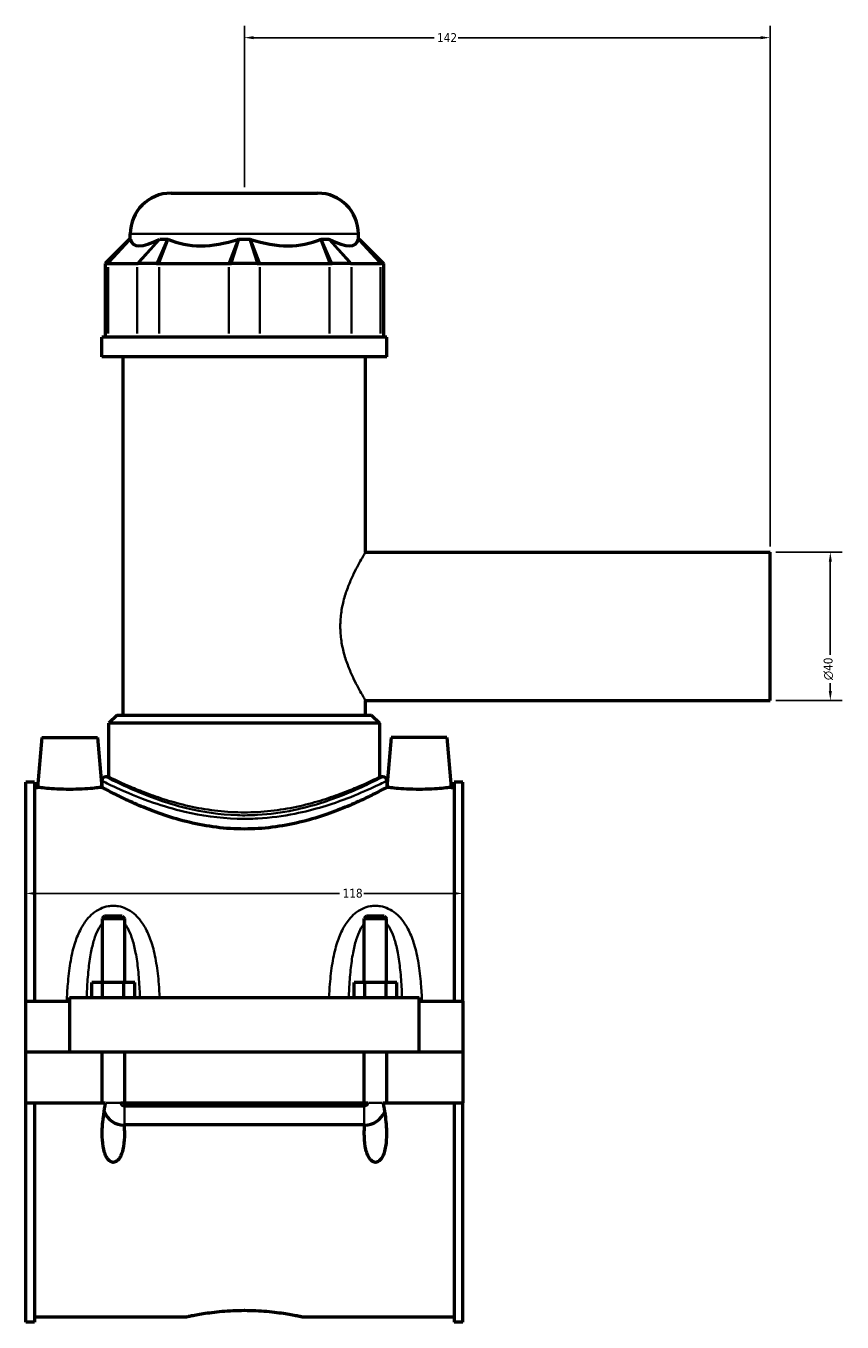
# Model space of a CAD drawing. Header units: millimetres. Extents: x -260 to 981, y -122 to 1159.
# Tile 1 of 8: x -260 to -40, y 275 to 625. Entities that reach past the tile are written whole.
import ezdxf

# ---------------------------------------------------------------- set-up
doc = ezdxf.new("R2010")
doc.units = ezdxf.units.MM
for name, color, linetype, lineweight in [('Dimension (ANSI)', 7, 'Continuous', 25), ('Visible (ANSI)', 7, 'Continuous', 50), ('Visible Narrow (ANSI)', 7, 'Continuous', 35)]:
    doc.layers.add(name, color=color, linetype=linetype, lineweight=lineweight)
doc.styles.add('Note Text (ANSI)', font='tahoma.ttf')
doc.dimstyles.new('Default - mm (ANSI)', dxfattribs={"dimtxt": 2.4, "dimasz": 2.5, "dimexe": 3.175, "dimexo": 1.6002, "dimgap": 0.8, "dimtad": 0, "dimtoh": 1, "dimdec": 0, "dimrnd": 1e-08, "dimzin": 4, "dimdsep": 46, "dimtxsty": 'Note Text (ANSI)', "dimcen": 0.09, "dimdle": 10, "dimclrd": 256, "dimclre": 256, "dimclrt": 5, "dimadec": 1, "dimazin": 1, "dimtfac": 1.27, "dimtofl": 0, "dimtmove": 0, "dimatfit": 3, "dimfxl": 1, "dimtolj": 1, "dimtzin": 4, "dimlwd": -1, "dimlwe": -1, "dimarcsym": 0})

# ---------------------------------------------------------------- blocks, each defined once
blk = doc.blocks.new('*D7')
at = {"layer": 'Defpoints', "color": 0, "transparency": 16777216}
for p in [(-260.45, 391.11), (-142.45, 391.11), (-142.45, 390.62)]:
    blk.add_point(p, dxfattribs=at)
at = {"layer": 'Dimension (ANSI)', "transparency": 16777216}
for p, q in [((-257.95, 390.62), (-175.71, 390.62)), ((-144.95, 390.62), (-169.19, 390.62))]:
    blk.add_line(p, q, dxfattribs=at)
for points in [[(-257.95, 391.04), (-257.95, 390.2), (-260.45, 390.62)], [(-144.95, 391.04), (-144.95, 390.2), (-142.45, 390.62)]]:
    blk.add_solid(points, dxfattribs=at)
at = {"layer": 'Dimension (ANSI)', "color": 5, "transparency": 16777216, "insert": (-174.91, 391.88), "char_height": 2.4, "attachment_point": 1, "style": 'Note Text (ANSI)'}
blk.add_mtext('\\A1;118', dxfattribs=at)
blk = doc.blocks.new('*D8')
at = {"layer": 'Defpoints', "color": 0, "transparency": 16777216}
for p in [(-201.45, 621.77), (-201.45, 579.77), (-59.45, 482.77)]:
    blk.add_point(p, dxfattribs=at)
at = {"layer": 'Dimension (ANSI)', "transparency": 16777216}
for p, q in [((-201.45, 581.37), (-201.45, 624.94)), ((-59.45, 484.37), (-59.45, 624.94)), ((-198.95, 621.77), (-150.2, 621.77)), ((-61.95, 621.77), (-143.7, 621.77))]:
    blk.add_line(p, q, dxfattribs=at)
for points in [[(-198.95, 622.18), (-198.95, 621.35), (-201.45, 621.77)], [(-61.95, 622.18), (-61.95, 621.35), (-59.45, 621.77)]]:
    blk.add_solid(points, dxfattribs=at)
at = {"layer": 'Dimension (ANSI)', "color": 5, "transparency": 16777216, "insert": (-149.4, 622.99), "char_height": 2.4, "attachment_point": 1, "style": 'Note Text (ANSI)'}
blk.add_mtext('\\A1;142', dxfattribs=at)
blk = doc.blocks.new('*D9')
at = {"layer": 'Defpoints', "color": 0, "transparency": 16777216}
for p in [(-59.45, 482.77), (-59.45, 442.77), (-43.18, 442.77)]:
    blk.add_point(p, dxfattribs=at)
at = {"layer": 'Dimension (ANSI)', "transparency": 16777216}
for p, q in [((-57.85, 482.77), (-40, 482.77)), ((-43.18, 480.27), (-43.18, 455.1)), ((-43.18, 445.27), (-43.18, 447.44)), ((-57.85, 442.77), (-40, 442.77))]:
    blk.add_line(p, q, dxfattribs=at)
for points in [[(-43.59, 480.27), (-42.76, 480.27), (-43.18, 482.77)], [(-43.59, 445.27), (-42.76, 445.27), (-43.18, 442.77)]]:
    blk.add_solid(points, dxfattribs=at)
at = {"layer": 'Dimension (ANSI)', "color": 5, "transparency": 16777216, "insert": (-44.98, 448.24), "char_height": 2.4, "attachment_point": 1, "rotation": 90, "style": 'Note Text (ANSI)'}
blk.add_mtext('\\A1;{\\fAIGDT|b0|i0;\\H2.4000;\\ln}\\fTahoma|b0|i0;\\H2.4000;40', dxfattribs=at)

msp = doc.modelspace()

# ---------------------------------------------------------------- linework, layer by layer
at = {"layer": 'Visible (ANSI)'}
for p, q in [((-221.25, 579.77), (-181.65, 579.77)), ((-232.44, 567.38), (-239.04, 560.78)), ((-232.44, 567.38), (-232.22, 567.38)), ((-232.25, 567.38), (-232.25, 568.77)), ((-224.19, 567.38), (-222.22, 567.38)), ((-202.84, 567.38), (-200.06, 567.38)), ((-180.67, 567.38), (-178.71, 567.38)), ((-170.68, 567.38), (-170.45, 567.38)), ((-170.65, 567.38), (-170.65, 568.77)), ((-170.45, 567.38), (-163.85, 560.78)), ((-238.48, 560.78), (-239.04, 560.78)), ((-239.04, 560.78), (-239.04, 540.83)), ((-238.48, 560.78), (-238.2, 560.78)), ((-238.2, 560.78), (-230.41, 560.78)), ((-230.41, 560.78), (-230.09, 560.78)), ((-225.18, 560.78), (-230.09, 560.78)), ((-225.18, 560.78), (-224.46, 560.78)), ((-224.46, 560.78), (-205.66, 560.78)), ((-205.66, 560.78), (-204.92, 560.78)), ((-197.97, 560.78), (-204.92, 560.78)), ((-197.97, 560.78), (-197.24, 560.78)), ((-197.24, 560.78), (-178.43, 560.78)), ((-178.43, 560.78), (-177.72, 560.78)), ((-172.81, 560.78), (-177.72, 560.78)), ((-172.81, 560.78), (-172.48, 560.78)), ((-172.48, 560.78), (-164.69, 560.78)), ((-164.69, 560.78), (-164.42, 560.78)), ((-163.85, 560.78), (-164.42, 560.78)), ((-163.85, 560.78), (-163.85, 540.83)), ((-162.95, 540.83), (-239.95, 540.83)), ((-239.95, 535.52), (-239.95, 540.83)), ((-162.95, 535.52), (-162.95, 540.83)), ((-162.95, 535.52), (-239.95, 535.52)), ((-234.17, 438.77), (-234.17, 535.52)), ((-168.72, 482.77), (-168.72, 535.52)), ((-168.72, 482.77), (-59.45, 482.77)), ((-59.45, 442.77), (-59.45, 482.77)), ((-168.72, 438.77), (-168.72, 442.77)), ((-168.72, 442.77), (-59.45, 442.77)), ((-235.82, 438.77), (-238.02, 436.57)), ((-235.82, 438.77), (-167.07, 438.77)), ((-167.07, 438.77), (-164.87, 436.57)), ((-164.87, 436.57), (-238.02, 436.57)), ((-238.02, 422.13), (-238.02, 436.57)), ((-164.87, 422.13), (-164.87, 436.57)), ((-256.15, 432.77), (-257.33, 419.27)), ((-256.15, 432.77), (-241.15, 432.77)), ((-241.15, 432.77), (-239.97, 419.27)), ((-161.75, 432.77), (-162.93, 419.27)), ((-146.75, 432.77), (-161.75, 432.77)), ((-146.75, 432.77), (-145.57, 419.27)), ((-260.45, 361.52), (-260.45, 420.7)), ((-258.09, 420.7), (-260.45, 420.7)), ((-258.09, 420.7), (-258.09, 361.52)), ((-239.95, 421.03), (-239.95, 419.27)), ((-238.02, 422.13), (-238.85, 422.13)), ((-164.05, 422.13), (-164.87, 422.13)), ((-162.95, 421.03), (-162.95, 419.27)), ((-144.81, 420.7), (-144.81, 361.52)), ((-142.45, 420.7), (-144.81, 420.7)), ((-142.45, 361.52), (-142.45, 420.7)), ((-258.09, 419.27), (-257.33, 419.27)), ((-239.97, 419.27), (-239.95, 419.27)), ((-162.95, 419.27), (-162.93, 419.27)), ((-145.57, 419.27), (-144.81, 419.27)), ((-239.25, 384.48), (-239.85, 383.88)), ((-239.85, 383.88), (-233.85, 383.88)), ((-239.85, 383.88), (-239.85, 366.52)), ((-234.45, 384.48), (-239.25, 384.48)), ((-234.45, 384.48), (-233.85, 383.88)), ((-233.85, 383.88), (-233.85, 366.52)), ((-168.45, 384.48), (-169.05, 383.88)), ((-169.05, 383.88), (-163.05, 383.88)), ((-169.05, 366.52), (-169.05, 383.88)), ((-163.65, 384.48), (-168.45, 384.48)), ((-163.65, 384.48), (-163.05, 383.88)), ((-163.05, 366.52), (-163.05, 383.88)), ((-242.62, 362.52), (-242.62, 366.52)), ((-239.73, 366.52), (-242.62, 366.52)), ((-239.73, 362.52), (-239.73, 366.52)), ((-233.96, 366.52), (-239.73, 366.52)), ((-233.96, 362.52), (-233.96, 366.52)), ((-231.07, 366.52), (-233.96, 366.52)), ((-231.07, 362.52), (-231.07, 366.52)), ((-171.82, 362.52), (-171.82, 366.52)), ((-168.93, 366.52), (-171.82, 366.52)), ((-168.93, 362.52), (-168.93, 366.52)), ((-163.16, 366.52), (-168.93, 366.52)), ((-163.16, 362.52), (-163.16, 366.52)), ((-160.27, 366.52), (-163.16, 366.52)), ((-160.27, 362.52), (-160.27, 366.52)), ((-260.45, 361.52), (-248.65, 361.52)), ((-260.45, 347.82), (-260.45, 361.52)), ((-248.65, 362.52), (-154.25, 362.52)), ((-248.65, 362.52), (-248.65, 347.82)), ((-154.25, 347.82), (-154.25, 362.52)), ((-154.25, 361.52), (-142.45, 361.52)), ((-142.45, 361.52), (-142.45, 347.82)), ((-260.45, 347.82), (-248.65, 347.82)), ((-260.45, 334.02), (-260.45, 347.72)), ((-239.85, 347.72), (-260.45, 347.72)), ((-248.65, 347.82), (-154.25, 347.82)), ((-239.85, 347.82), (-239.85, 347.72)), ((-239.85, 334.02), (-239.85, 347.72)), ((-233.85, 347.82), (-233.85, 347.72)), ((-233.85, 347.72), (-233.85, 334.02)), ((-169.05, 347.72), (-233.85, 347.72)), ((-169.05, 347.72), (-169.05, 347.82)), ((-169.05, 334.02), (-169.05, 347.72)), ((-163.05, 347.72), (-163.05, 347.82)), ((-163.05, 347.72), (-163.05, 334.02)), ((-142.45, 347.72), (-163.05, 347.72)), ((-154.25, 347.82), (-142.45, 347.82)), ((-142.45, 347.72), (-142.45, 334.02)), ((-260.45, 274.84), (-260.45, 334.02)), ((-260.45, 334.02), (-239.85, 334.02)), ((-258.09, 334.02), (-258.09, 274.84)), ((-239.85, 334.02), (-238.92, 334.02)), ((-234.77, 334.02), (-233.85, 334.02)), ((-233.85, 334.02), (-169.05, 334.02)), ((-233.85, 333.24), (-169.05, 333.24)), ((-169.05, 334.02), (-168.12, 334.02)), ((-163.97, 334.02), (-163.05, 334.02)), ((-163.05, 334.02), (-142.45, 334.02)), ((-144.81, 334.02), (-144.81, 274.84)), ((-142.45, 274.84), (-142.45, 334.02)), ((-169.05, 328.11), (-233.85, 328.11)), ((-258.09, 274.84), (-260.45, 274.84)), ((-258.09, 276.27), (-217.13, 276.27)), ((-185.77, 276.27), (-144.81, 276.27)), ((-142.45, 274.84), (-144.81, 274.84))]:
    msp.add_line(p, q, dxfattribs=at)
for centre, radius, start, end in [((-221.25, 568.77), 11, 90, 180), ((-181.65, 568.77), 11, 0, 90), ((-238.85, 421.03), 1.1, 90, 180), ((-164.05, 421.03), 1.1, 0, 90), ((-233.85, 334.02), 6, 203.4904, 269.1665), ((-169.05, 334.02), 6, 270.8335, 336.5096)]:
    msp.add_arc(centre, radius, start, end, dxfattribs=at)
for major_axis, ratio, start_param, end_param in [((30.21, 30.21), 0.198912, 3.001193, 3.674692), ((-25.61, -25.61), 0.668179, 0.252299, 0.925798), ((25.61, -25.61), 0.668179, 5.357387, 6.030886), ((30.21, -30.21), 0.198912, 5.750086, 6.423585)]:
    msp.add_ellipse((-201.45, 596.35), major_axis=major_axis, ratio=ratio, start_param=start_param, end_param=end_param, dxfattribs=at)
for points in [[(-232.22, 567.38), (-232.21, 567.35), (-232.21, 567.31), (-232.2, 567.28)], [(-224.41, 567.28), (-224.34, 567.31), (-224.26, 567.35), (-224.19, 567.38)], [(-222.22, 567.38), (-222.14, 567.35), (-222.06, 567.31), (-221.97, 567.28)], [(-203.17, 567.28), (-203.06, 567.31), (-202.95, 567.35), (-202.84, 567.38)], [(-200.06, 567.38), (-199.95, 567.35), (-199.84, 567.31), (-199.72, 567.28)], [(-180.92, 567.28), (-180.84, 567.31), (-180.76, 567.35), (-180.67, 567.38)], [(-178.71, 567.38), (-178.63, 567.35), (-178.56, 567.31), (-178.48, 567.28)], [(-170.7, 567.28), (-170.69, 567.31), (-170.68, 567.35), (-170.68, 567.38)], [(-233.85, 328.11), (-233.88, 328.11), (-233.91, 328.11), (-233.94, 328.11)], [(-168.95, 328.11), (-168.98, 328.11), (-169.02, 328.11), (-169.05, 328.11)]]:
    msp.add_open_spline(points, degree=3, dxfattribs=at)
for points, knots in [([(-239.97, 419.27), (-239.97, 419.27), (-240.18, 419.24), (-241.07, 419.14), (-241.73, 419.07), (-243.27, 418.93), (-244.24, 418.86), (-246.39, 418.76), (-247.55, 418.73), (-249.74, 418.73), (-250.91, 418.76), (-253.05, 418.86), (-254.03, 418.93), (-255.56, 419.07), (-256.23, 419.14), (-257.11, 419.24), (-257.33, 419.27), (-257.33, 419.27)], [1.312958, 1.312958, 1.312958, 1.312958, 1.640993, 1.640993, 1.969028, 1.969028, 2.297472, 2.297472, 2.625916, 2.625916, 2.95436, 2.95436, 3.282804, 3.282804, 3.610839, 3.610839, 3.938874, 3.938874, 3.938874, 3.938874]), ([(-162.95, 419.27), (-162.95, 419.27), (-163.19, 419.14), (-164.19, 418.61), (-164.95, 418.21), (-166.93, 417.2), (-168.15, 416.59), (-170.96, 415.28), (-172.55, 414.57), (-175.91, 413.19), (-177.81, 412.46), (-181.96, 411.06), (-184.21, 410.39), (-188.93, 409.26), (-191.41, 408.8), (-196.42, 408.17), (-198.97, 408.02), (-203.93, 408.02), (-206.47, 408.17), (-211.49, 408.8), (-213.96, 409.26), (-218.68, 410.39), (-220.93, 411.06), (-225.08, 412.46), (-226.99, 413.19), (-230.35, 414.57), (-231.93, 415.28), (-234.74, 416.59), (-235.97, 417.2), (-237.95, 418.21), (-238.71, 418.61), (-239.71, 419.14), (-239.95, 419.27), (-239.95, 419.27)], [5.94206, 5.94206, 5.94206, 5.94206, 6.683388, 6.683388, 7.424716, 7.424716, 8.166045, 8.166045, 8.907373, 8.907373, 9.65156, 9.65156, 10.395746, 10.395746, 11.139933, 11.139933, 11.884119, 11.884119, 12.628306, 12.628306, 13.372493, 13.372493, 14.116679, 14.116679, 14.860866, 14.860866, 15.602194, 15.602194, 16.343523, 16.343523, 17.084851, 17.084851, 17.826179, 17.826179, 17.826179, 17.826179]), ([(-145.57, 419.27), (-145.57, 419.27), (-145.78, 419.24), (-146.67, 419.14), (-147.33, 419.07), (-148.87, 418.93), (-149.84, 418.86), (-151.99, 418.76), (-153.15, 418.73), (-154.25, 418.73), (-155.34, 418.73), (-156.51, 418.76), (-158.65, 418.86), (-159.63, 418.93), (-161.16, 419.07), (-161.83, 419.14), (-162.71, 419.24), (-162.93, 419.27), (-162.93, 419.27)], [3.938874, 3.938874, 3.938874, 3.938874, 4.266909, 4.266909, 4.594944, 4.594944, 4.923388, 4.923388, 5.251832, 5.251832, 5.251832, 5.580276, 5.580276, 5.90872, 5.90872, 6.236755, 6.236755, 6.56479, 6.56479, 6.56479, 6.56479]), ([(-233.94, 328.11), (-233.88, 327.27), (-233.85, 326.45), (-233.85, 324.59), (-233.91, 323.41), (-234.19, 321.72), (-234.31, 321.16), (-234.65, 320.11), (-234.86, 319.61), (-235.33, 318.87), (-235.57, 318.57), (-236, 318.24), (-236.16, 318.15), (-236.49, 318.02), (-236.66, 317.98), (-237.03, 317.98), (-237.21, 318.02), (-237.54, 318.15), (-237.69, 318.24), (-238.12, 318.57), (-238.36, 318.87), (-238.83, 319.61), (-239.04, 320.11), (-239.38, 321.16), (-239.5, 321.72), (-239.79, 323.41), (-239.85, 324.59), (-239.85, 327.33), (-239.7, 329.16), (-239.3, 332.01), (-239.13, 333.03), (-238.92, 334.02)], [1.134009, 1.134009, 1.134009, 1.134009, 1.38035, 1.38035, 1.721593, 1.721593, 1.892214, 1.892214, 2.062836, 2.062836, 2.173445, 2.173445, 2.228749, 2.228749, 2.284054, 2.284054, 2.339358, 2.339358, 2.394663, 2.394663, 2.505272, 2.505272, 2.675893, 2.675893, 2.846515, 2.846515, 3.187758, 3.187758, 3.71073, 3.71073, 3.999645, 3.999645, 3.999645, 3.999645]), ([(-234.77, 334.02), (-234.75, 333.89), (-234.7, 333.77), (-234.56, 333.57), (-234.47, 333.48), (-234.29, 333.35), (-234.21, 333.31), (-234.03, 333.26), (-233.94, 333.24), (-233.85, 333.24)], [0.0000765, 0.0000765, 0.0000765, 0.0000765, 0.0388496, 0.0388496, 0.0763108, 0.0763108, 0.1045555, 0.1045555, 0.1321027, 0.1321027, 0.1321027, 0.1321027]), ([(-163.97, 334.02), (-163.77, 333.03), (-163.59, 332.01), (-163.2, 329.16), (-163.05, 327.33), (-163.05, 324.59), (-163.11, 323.41), (-163.39, 321.72), (-163.51, 321.16), (-163.85, 320.11), (-164.06, 319.61), (-164.53, 318.87), (-164.77, 318.57), (-165.2, 318.24), (-165.36, 318.15), (-165.69, 318.02), (-165.86, 317.98), (-166.23, 317.98), (-166.41, 318.02), (-166.74, 318.15), (-166.89, 318.24), (-167.32, 318.57), (-167.56, 318.87), (-168.03, 319.61), (-168.24, 320.11), (-168.58, 321.16), (-168.7, 321.72), (-168.99, 323.41), (-169.05, 324.59), (-169.05, 326.45), (-169.01, 327.27), (-168.95, 328.11)], [0.568463, 0.568463, 0.568463, 0.568463, 0.857378, 0.857378, 1.38035, 1.38035, 1.721593, 1.721593, 1.892214, 1.892214, 2.062836, 2.062836, 2.173445, 2.173445, 2.228749, 2.228749, 2.284054, 2.284054, 2.339358, 2.339358, 2.394663, 2.394663, 2.505272, 2.505272, 2.675893, 2.675893, 2.846515, 2.846515, 3.187758, 3.187758, 3.434099, 3.434099, 3.434099, 3.434099]), ([(-169.05, 333.24), (-168.93, 333.24), (-168.81, 333.27), (-168.59, 333.36), (-168.49, 333.42), (-168.33, 333.58), (-168.27, 333.65), (-168.18, 333.82), (-168.14, 333.92), (-168.12, 334.02)], [0, 0, 0, 0, 0.0353577, 0.0353577, 0.0721371, 0.0721371, 0.101011, 0.101011, 0.1318024, 0.1318024, 0.1318024, 0.1318024]), ([(-217.13, 276.27), (-217.13, 276.27), (-217.03, 276.29), (-216.63, 276.37), (-216.33, 276.44), (-215.53, 276.6), (-215.03, 276.7), (-213.88, 276.91), (-213.23, 277.02), (-211.84, 277.24), (-211.06, 277.35), (-209.35, 277.57), (-208.42, 277.67), (-206.49, 277.83), (-205.48, 277.9), (-203.46, 277.99), (-202.44, 278.01), (-200.46, 278.01), (-199.44, 277.99), (-197.41, 277.9), (-196.4, 277.83), (-194.47, 277.67), (-193.55, 277.57), (-191.84, 277.35), (-191.05, 277.24), (-189.67, 277.02), (-189.01, 276.91), (-187.86, 276.7), (-187.36, 276.6), (-186.56, 276.44), (-186.26, 276.37), (-185.86, 276.29), (-185.77, 276.27), (-185.77, 276.27)], [2.370892, 2.370892, 2.370892, 2.370892, 2.667242, 2.667242, 2.963591, 2.963591, 3.259941, 3.259941, 3.55629, 3.55629, 3.852664, 3.852664, 4.149037, 4.149037, 4.445411, 4.445411, 4.741784, 4.741784, 5.038158, 5.038158, 5.334532, 5.334532, 5.630905, 5.630905, 5.927279, 5.927279, 6.223628, 6.223628, 6.519978, 6.519978, 6.816327, 6.816327, 7.112677, 7.112677, 7.112677, 7.112677])]:
    msp.add_open_spline(points, degree=3, knots=knots, dxfattribs=at)
at = {"layer": 'Visible Narrow (ANSI)'}
for p, q in [((-171.03, 568.77), (-231.87, 568.77)), ((-238.17, 561.11), (-232.53, 567.05)), ((-237.9, 561.1), (-232.5, 566.95)), ((-224.71, 566.95), (-230.11, 561.1)), ((-224.48, 567.05), (-229.79, 561.11)), ((-225.03, 561.11), (-222.37, 567.05)), ((-224.34, 561.1), (-222.1, 566.95)), ((-203.29, 566.95), (-205.53, 561.1)), ((-202.94, 567.05), (-204.82, 561.11)), ((-198.08, 561.11), (-199.95, 567.05)), ((-197.36, 561.1), (-199.6, 566.95)), ((-180.8, 566.95), (-178.56, 561.1)), ((-180.52, 567.05), (-177.87, 561.11)), ((-173.1, 561.11), (-178.41, 567.05)), ((-172.78, 561.1), (-178.18, 566.95)), ((-170.4, 566.95), (-164.99, 561.1)), ((-170.37, 567.05), (-164.73, 561.11)), ((-238.2, 541.82), (-238.2, 559.78)), ((-230.41, 559.78), (-230.41, 541.82)), ((-224.46, 541.82), (-224.46, 559.78)), ((-205.66, 559.78), (-205.66, 541.82)), ((-197.24, 541.82), (-197.24, 559.78)), ((-178.43, 559.78), (-178.43, 541.82)), ((-172.48, 541.82), (-172.48, 559.78)), ((-164.69, 559.78), (-164.69, 541.82)), ((-238.75, 334.02), (-234.94, 334.02)), ((-233.85, 328.21), (-233.85, 333.02)), ((-169.05, 328.21), (-169.05, 333.02)), ((-164.14, 334.02), (-167.95, 334.02))]:
    msp.add_line(p, q, dxfattribs=at)
for points, knots in [([(-168.72, 442.77), (-168.72, 442.77), (-168.8, 442.89), (-169.12, 443.42), (-169.35, 443.81), (-169.95, 444.85), (-170.31, 445.48), (-171.1, 446.94), (-171.52, 447.76), (-172.35, 449.5), (-172.8, 450.48), (-173.65, 452.63), (-174.06, 453.79), (-174.76, 456.24), (-175.05, 457.52), (-175.44, 460.14), (-175.54, 461.47), (-175.54, 464.07), (-175.44, 465.4), (-175.05, 468.01), (-174.76, 469.3), (-174.06, 471.74), (-173.65, 472.91), (-172.8, 475.05), (-172.35, 476.04), (-171.52, 477.78), (-171.1, 478.59), (-170.31, 480.05), (-169.95, 480.69), (-169.35, 481.72), (-169.12, 482.12), (-168.8, 482.64), (-168.72, 482.77), (-168.72, 482.77)], [3.113397, 3.113397, 3.113397, 3.113397, 3.501192, 3.501192, 3.888987, 3.888987, 4.276781, 4.276781, 4.664576, 4.664576, 5.055131, 5.055131, 5.445685, 5.445685, 5.83624, 5.83624, 6.226794, 6.226794, 6.617349, 6.617349, 7.007903, 7.007903, 7.398458, 7.398458, 7.789012, 7.789012, 8.176807, 8.176807, 8.564602, 8.564602, 8.952396, 8.952396, 9.340191, 9.340191, 9.340191, 9.340191]), ([(-239.95, 421.03), (-239.95, 421.03), (-239.9, 421), (-239.4, 420.76), (-238.07, 420.09), (-233.56, 418.03), (-230.14, 416.55), (-223.43, 414.24), (-220.57, 413.38), (-213.12, 411.64), (-208.29, 410.93), (-201.52, 410.74), (-199.66, 410.76), (-194.37, 411.05), (-190.99, 411.5), (-182.47, 413.21), (-177.68, 414.77), (-170.92, 417.34), (-168.53, 418.4), (-164.73, 420.14), (-163.47, 420.77), (-162.99, 421.01), (-162.95, 421.03), (-162.95, 421.03)], [-29.648081, -29.648081, -29.648081, -29.648081, -29.334568, -29.334568, -27.934981, -27.934981, -26.326744, -26.326744, -25.326086, -25.326086, -23.904323, -23.904323, -23.36813, -23.36813, -22.367591, -22.367591, -20.687136, -20.687136, -19.457534, -19.457534, -18.095438, -18.095438, -17.788846, -17.788846, -17.788846, -17.788846]), ([(-164.05, 422.13), (-164.05, 422.13), (-164.09, 422.11), (-164.55, 421.87), (-165.78, 421.22), (-169.47, 419.46), (-171.8, 418.39), (-178.36, 415.77), (-183.01, 414.19), (-191.29, 412.46), (-194.57, 412), (-199.71, 411.71), (-201.52, 411.68), (-208.1, 411.88), (-212.79, 412.6), (-220.02, 414.36), (-222.8, 415.24), (-229.32, 417.58), (-232.64, 419.08), (-237.02, 421.18), (-238.32, 421.85), (-238.8, 422.1), (-238.85, 422.13), (-238.85, 422.13)], [17.788846, 17.788846, 17.788846, 17.788846, 18.095438, 18.095438, 19.457534, 19.457534, 20.687136, 20.687136, 22.367591, 22.367591, 23.36813, 23.36813, 23.904323, 23.904323, 25.326086, 25.326086, 26.326744, 26.326744, 27.934981, 27.934981, 29.334568, 29.334568, 29.648081, 29.648081, 29.648081, 29.648081]), ([(-164.87, 422.13), (-164.87, 422.13), (-165.1, 422.01), (-166.05, 421.56), (-166.76, 421.21), (-168.64, 420.34), (-169.81, 419.82), (-172.48, 418.69), (-173.99, 418.08), (-177.19, 416.89), (-179, 416.27), (-182.95, 415.07), (-185.09, 414.51), (-189.58, 413.55), (-191.94, 413.16), (-196.69, 412.64), (-199.1, 412.51), (-203.79, 412.51), (-206.2, 412.64), (-210.96, 413.16), (-213.31, 413.55), (-217.8, 414.51), (-219.94, 415.07), (-223.89, 416.27), (-225.71, 416.89), (-228.91, 418.08), (-230.42, 418.69), (-233.09, 419.82), (-234.25, 420.34), (-236.13, 421.21), (-236.85, 421.56), (-237.79, 422.01), (-238.02, 422.13), (-238.02, 422.13)], [5.61946, 5.61946, 5.61946, 5.61946, 6.321003, 6.321003, 7.022546, 7.022546, 7.724088, 7.724088, 8.425631, 8.425631, 9.128953, 9.128953, 9.832275, 9.832275, 10.535597, 10.535597, 11.23892, 11.23892, 11.942242, 11.942242, 12.645564, 12.645564, 13.348886, 13.348886, 14.052208, 14.052208, 14.753751, 14.753751, 15.455293, 15.455293, 16.156836, 16.156836, 16.858379, 16.858379, 16.858379, 16.858379]), ([(-224.31, 362.52), (-224.37, 363.74), (-224.45, 364.95), (-224.71, 368.06), (-224.93, 369.95), (-225.52, 373.53), (-225.88, 375.22), (-226.77, 378.16), (-227.26, 379.44), (-228.38, 381.69), (-228.99, 382.68), (-230.2, 384.16), (-230.72, 384.7), (-231.92, 385.7), (-232.61, 386.15), (-234.03, 386.81), (-234.73, 387.04), (-235.92, 387.25), (-236.38, 387.29), (-236.85, 387.29), (-237.31, 387.29), (-237.78, 387.25), (-238.96, 387.04), (-239.67, 386.81), (-241.08, 386.15), (-241.77, 385.7), (-242.98, 384.7), (-243.5, 384.16), (-244.7, 382.68), (-245.31, 381.69), (-246.44, 379.44), (-246.92, 378.16), (-247.81, 375.22), (-248.18, 373.53), (-248.77, 369.95), (-248.98, 368.06), (-249.27, 364.62), (-249.37, 363.07), (-249.44, 361.52)], [-6.622375, -6.622375, -6.622375, -6.622375, -6.276699, -6.276699, -5.726011, -5.726011, -5.21112, -5.21112, -4.793245, -4.793245, -4.432786, -4.432786, -4.199353, -4.199353, -3.946276, -3.946276, -3.723252, -3.723252, -3.583862, -3.583862, -3.583862, -3.444472, -3.444472, -3.221448, -3.221448, -2.968372, -2.968372, -2.734939, -2.734939, -2.374479, -2.374479, -1.956605, -1.956605, -1.441714, -1.441714, -0.891026, -0.891026, -0.450998, -0.450998, -0.450998, -0.450998]), ([(-153.46, 361.52), (-153.53, 363.07), (-153.62, 364.62), (-153.91, 368.06), (-154.13, 369.95), (-154.72, 373.53), (-155.08, 375.22), (-155.97, 378.16), (-156.46, 379.44), (-157.58, 381.69), (-158.19, 382.68), (-159.4, 384.16), (-159.92, 384.7), (-161.12, 385.7), (-161.81, 386.15), (-163.23, 386.81), (-163.93, 387.04), (-165.12, 387.25), (-165.58, 387.29), (-166.05, 387.29), (-166.51, 387.29), (-166.98, 387.25), (-168.16, 387.04), (-168.87, 386.81), (-170.28, 386.15), (-170.97, 385.7), (-172.18, 384.7), (-172.7, 384.16), (-173.9, 382.68), (-174.51, 381.69), (-175.64, 379.44), (-176.12, 378.16), (-177.01, 375.22), (-177.38, 373.53), (-177.97, 369.95), (-178.18, 368.06), (-178.44, 364.95), (-178.52, 363.74), (-178.59, 362.52)], [-6.716726, -6.716726, -6.716726, -6.716726, -6.276699, -6.276699, -5.726011, -5.726011, -5.211119, -5.211119, -4.793245, -4.793245, -4.432786, -4.432786, -4.199353, -4.199353, -3.946276, -3.946276, -3.723252, -3.723252, -3.583862, -3.583862, -3.583862, -3.444472, -3.444472, -3.221448, -3.221448, -2.968372, -2.968372, -2.734939, -2.734939, -2.374479, -2.374479, -1.956605, -1.956605, -1.441714, -1.441714, -0.891026, -0.891026, -0.545349, -0.545349, -0.545349, -0.545349]), ([(-244.04, 362.52), (-244.01, 363.26), (-243.98, 364), (-243.85, 366.5), (-243.72, 368.25), (-243.38, 371.54), (-243.17, 373.11), (-242.66, 375.83), (-242.38, 377.01), (-241.73, 379.08), (-241.38, 380), (-240.68, 381.36), (-240.38, 381.86), (-239.98, 382.39), (-239.92, 382.47), (-239.85, 382.56)], [0.661778, 0.661778, 0.661778, 0.661778, 0.891026, 0.891026, 1.441714, 1.441714, 1.956605, 1.956605, 2.374479, 2.374479, 2.734939, 2.734939, 2.968372, 2.968372, 3.014924, 3.014924, 3.014924, 3.014924]), ([(-233.85, 382.56), (-233.78, 382.47), (-233.71, 382.39), (-233.31, 381.86), (-233.01, 381.36), (-232.32, 380), (-231.96, 379.08), (-231.31, 377.01), (-231.04, 375.83), (-230.52, 373.11), (-230.31, 371.54), (-229.97, 368.25), (-229.85, 366.5), (-229.71, 364), (-229.68, 363.26), (-229.65, 362.52)], [4.1528, 4.1528, 4.1528, 4.1528, 4.199353, 4.199353, 4.432786, 4.432786, 4.793245, 4.793245, 5.21112, 5.21112, 5.726011, 5.726011, 6.276699, 6.276699, 6.505946, 6.505946, 6.505946, 6.505946]), ([(-173.24, 362.52), (-173.21, 363.26), (-173.18, 364), (-173.05, 366.5), (-172.92, 368.25), (-172.58, 371.54), (-172.37, 373.11), (-171.86, 375.83), (-171.58, 377.01), (-170.93, 379.08), (-170.58, 380), (-169.88, 381.36), (-169.58, 381.86), (-169.18, 382.39), (-169.12, 382.47), (-169.05, 382.56)], [0.661778, 0.661778, 0.661778, 0.661778, 0.891026, 0.891026, 1.441714, 1.441714, 1.956605, 1.956605, 2.374479, 2.374479, 2.734939, 2.734939, 2.968372, 2.968372, 3.014924, 3.014924, 3.014924, 3.014924]), ([(-163.05, 382.56), (-162.98, 382.47), (-162.91, 382.39), (-162.51, 381.86), (-162.21, 381.36), (-161.52, 380), (-161.16, 379.08), (-160.51, 377.01), (-160.24, 375.83), (-159.72, 373.11), (-159.51, 371.54), (-159.17, 368.25), (-159.05, 366.5), (-158.91, 364), (-158.88, 363.26), (-158.85, 362.52)], [4.1528, 4.1528, 4.1528, 4.1528, 4.199353, 4.199353, 4.432786, 4.432786, 4.793245, 4.793245, 5.211119, 5.211119, 5.726011, 5.726011, 6.276699, 6.276699, 6.505946, 6.505946, 6.505946, 6.505946])]:
    msp.add_open_spline(points, degree=3, knots=knots, dxfattribs=at)

# ---------------------------------------------------------------- dimensions: what is measured, and where the dimension line sits
at = {"layer": 'Dimension (ANSI)'}
for base, p1, p2, override, picture, middle in [((-201.45, 621.77), (-59.45, 482.77), (-201.45, 579.77), {"dimgap": 0.8, "dimtoh": 0, "dimdec": 0, "dimtol": 0, "dimlim": 0, "dimtp": 0, "dimtm": 0, "dimtdec": 2, "dimatfit": 1}, '*D8', (-146.95, 621.77)), ((-142.45, 390.62), (-260.45, 391.11), (-142.45, 391.11), {"dimgap": 0.8, "dimtoh": 0, "dimdec": 0, "dimse1": 1, "dimse2": 1, "dimtol": 0, "dimlim": 0, "dimtp": 0, "dimtm": 0, "dimtdec": 2, "dimatfit": 1}, '*D7', (-172.45, 390.62))]:
    dim = msp.add_linear_dim(base=base, p1=p1, p2=p2, angle=180, dimstyle='Default - mm (ANSI)', override=override, dxfattribs=at)
    dim.commit()
    dim.dimension.update_dxf_attribs({"geometry": picture, "text_midpoint": middle, "dimtype": 160})
dim = msp.add_linear_dim(base=(-43.18, 442.77), p1=(-59.45, 482.77), p2=(-59.45, 442.77), angle=90, text='{\\fAIGDT|b0|i0;\\H2.4000;\\ln}\\fTahoma|b0|i0;\\H2.4000;<>', dimstyle='Default - mm (ANSI)', override={"dimgap": 0.8, "dimtoh": 0, "dimdec": 0, "dimtol": 0, "dimlim": 0, "dimtp": 0, "dimtm": 0, "dimtdec": 2, "dimatfit": 1}, dxfattribs=at)
dim.commit()
dim.dimension.update_dxf_attribs({"geometry": '*D9', "text_midpoint": (-43.18, 451.27), "dimtype": 160})

doc.saveas('drawing.dxf')
